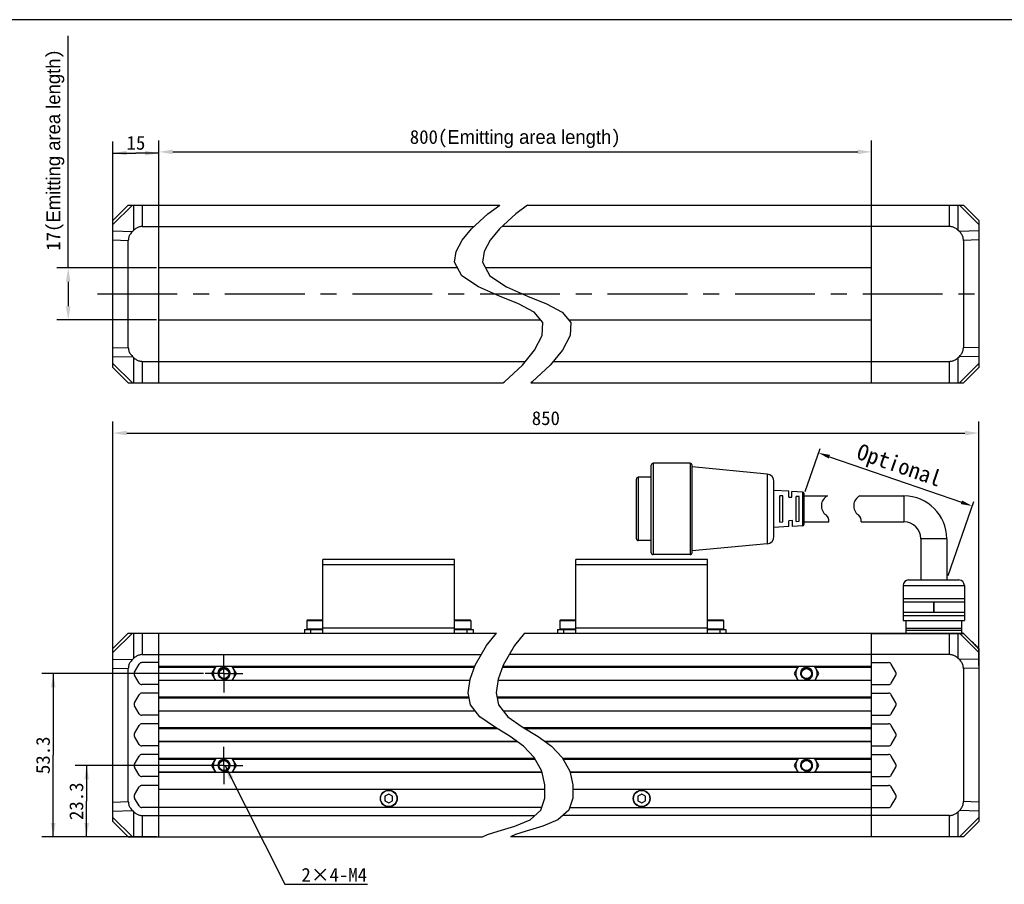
# Model space of a CAD drawing. Header units: millimetres. Extents: x 47 to 603, y 225 to 507.
# Tile 4 of 5: x 183 to 397, y 319 to 507. Entities that reach past the tile are written whole.
import ezdxf
from ezdxf.enums import TextEntityAlignment as Align

# ---------------------------------------------------------------- set-up
doc = ezdxf.new("R2010")
doc.units = ezdxf.units.MM
doc.header["$LTSCALE"] = 46.255
doc.header["$PDMODE"] = 3
doc.header["$PDSIZE"] = 8
doc.linetypes.add('CENTER', pattern=[0.6, 0.375, -0.075, 0.075, -0.075])
doc.layers.get('0').update_dxf_attribs({"linetype": 'CONTINUOUS'})
doc.layers.get('Defpoints').update_dxf_attribs({"linetype": 'CONTINUOUS'})
for name, color, linetype in [('00_COMPONENTS', 7, 'CONTINUOUS'), ('03_ALL_AXES', 7, 'CONTINUOUS'), ('3_ALL_AXES', 7, 'CONTINUOUS'), ('50_ALL_DETAILS', 7, 'CONTINUOUS'), ('51__DRAFT_DIMS', 7, 'CONTINUOUS')]:
    doc.layers.add(name, color=color, linetype=linetype)
doc.layers.add('标注', color=3, linetype='CONTINUOUS', lineweight=25)
doc.layers.add('粗实线', color=7, linetype='CONTINUOUS', lineweight=30)
doc.styles.get("Standard").update_dxf_attribs({"font": 'simfang.ttf'})
doc.dimstyles.new('CST Standard', dxfattribs={"dimtxt": 3.5, "dimasz": 2.5, "dimexe": 1, "dimexo": 1, "dimgap": 0.6, "dimtad": 1, "dimtoh": 1, "dimdsep": 46, "dimtxsty": 'STANDARD', "dimcen": -2.5, "dimdle": 5, "dimadec": 1, "dimazin": 2, "dimtfac": 1, "dimtofl": 0, "dimtmove": 0, "dimatfit": 0, "dimfxl": 1, "dimtolj": 1, "dimarcsym": 0})
doc.dimstyles.new('DIMSTYLE_1', dxfattribs={"dimtxt": 3, "dimasz": 3, "dimexe": 2.5, "dimexo": 0.5, "dimgap": 0.75, "dimtad": 1, "dimlfac": 1.5, "dimdsep": 46, "dimtxsty": 'STANDARD', "dimblk": '_FILLED', "dimblk1": '_FILLED', "dimblk2": '_FILLED', "dimcen": 0.09, "dimclrt": 3, "dimazin": 2, "dimtp": 0.5, "dimtm": 0.5, "dimtfac": 1, "dimtofl": 0, "dimtmove": 0, "dimatfit": 3, "dimldrblk": '_FILLED', "dimfxl": 1, "dimtolj": 1, "dimarcsym": 0})
doc.dimstyles.new('DIMSTYLE_2', dxfattribs={"dimtxt": 3, "dimasz": 3, "dimexe": 2.5, "dimexo": 0.5, "dimgap": 0.75, "dimtad": 1, "dimlfac": 1.5, "dimdsep": 46, "dimtxsty": 'STANDARD', "dimblk": '_FILLED', "dimblk1": '_FILLED', "dimblk2": '_FILLED', "dimcen": 0.09, "dimclrt": 3, "dimazin": 2, "dimtp": 0.3, "dimtm": 0.3, "dimtfac": 1, "dimtofl": 0, "dimtmove": 0, "dimatfit": 3, "dimldrblk": '_FILLED', "dimfxl": 1, "dimtolj": 1, "dimarcsym": 0})
doc.dimstyles.new('DIMSTYLE_4', dxfattribs={"dimtxt": 3, "dimasz": 3, "dimexe": 2.5, "dimexo": 0.5, "dimgap": 0.75, "dimtad": 1, "dimlfac": 1.5, "dimdsep": 46, "dimtxsty": 'STANDARD', "dimblk": '_FILLED', "dimblk1": '_FILLED', "dimblk2": '_FILLED', "dimcen": 0.09, "dimclrt": 3, "dimazin": 2, "dimtp": 0.2, "dimtm": 0.2, "dimtfac": 1, "dimtofl": 0, "dimtmove": 0, "dimatfit": 3, "dimldrblk": '_FILLED', "dimfxl": 1, "dimtolj": 1, "dimarcsym": 0})
doc.dimstyles.get("Standard").update_dxf_attribs({"dimtxt": 3, "dimasz": 3, "dimexe": 2.5, "dimexo": 0.5, "dimtad": 1, "dimdsep": 46, "dimtxsty": 'STANDARD', "dimblk": '_FILLED', "dimblk1": '_FILLED', "dimblk2": '_FILLED', "dimcen": 0.09, "dimclrt": 3, "dimazin": 2, "dimtol": 1, "dimtp": 0.01, "dimtm": 0.01, "dimtfac": 1, "dimtofl": 0, "dimtmove": 0, "dimatfit": 3, "dimldrblk": '_FILLED', "dimfxl": 1, "dimtolj": 1, "dimarcsym": 0})

# ---------------------------------------------------------------- blocks, each defined once
blk = doc.blocks.new('_FILLED')
at = {"color": 0, "linetype": 'ByBlock'}
blk.add_solid([(0, 0), (-1, 0.167), (-1, -0.167)], dxfattribs=at)
blk = doc.blocks.new('*D12')
at = {"layer": '51__DRAFT_DIMS', "color": 0, "lineweight": -2}
for p, q in [((203.34, 366.86), (203.34, 419.98)), ((391.7, 366.86), (391.7, 419.98)), ((206.34, 417.48), (388.7, 417.48))]:
    blk.add_line(p, q, dxfattribs=at)
at = {"layer": 'Defpoints', "color": 0}
for p in [(391.7, 417.48), (203.34, 366.36), (391.7, 366.36)]:
    blk.add_point(p, dxfattribs=at)
at = {"layer": '51__DRAFT_DIMS', "color": 0, "linetype": 'ByBlock', "lineweight": -2, "xscale": 3, "yscale": 3, "zscale": 3, "rotation": 180}
blk.add_blockref('_FILLED', (203.34, 417.48), dxfattribs=at)
at = {"layer": '51__DRAFT_DIMS', "color": 0, "linetype": 'ByBlock', "lineweight": -2, "xscale": 3, "yscale": 3, "zscale": 3}
blk.add_blockref('_FILLED', (391.7, 417.48), dxfattribs=at)
at = {"layer": '51__DRAFT_DIMS', "color": 3, "insert": (297.52, 422.23), "char_height": 3, "attachment_point": 2, "line_spacing_factor": 0.9}
blk.add_mtext('\\A1;850', dxfattribs=at)
blk = doc.blocks.new('*D6')
at = {"layer": '51__DRAFT_DIMS', "color": 0, "lineweight": -2}
for p, q in [((193.6, 453.42), (193.6, 503.93)), ((212.84, 453.42), (191.1, 453.42)), ((193.6, 450.42), (193.6, 445.09)), ((212.84, 442.09), (191.1, 442.09))]:
    blk.add_line(p, q, dxfattribs=at)
at = {"layer": 'Defpoints', "color": 0}
for p in [(213.34, 453.42), (193.6, 442.09), (213.34, 442.09)]:
    blk.add_point(p, dxfattribs=at)
at = {"layer": '51__DRAFT_DIMS', "color": 0, "linetype": 'ByBlock', "lineweight": -2, "xscale": 3, "yscale": 3, "zscale": 3}
for p, rotation in [((193.6, 453.42), 90), ((193.6, 442.09), 270)]:
    blk.add_blockref('_FILLED', p, dxfattribs=dict(at, rotation=rotation))
at = {"layer": '51__DRAFT_DIMS', "color": 3, "insert": (188.85, 457.17), "char_height": 3, "attachment_point": 1, "rotation": 90, "line_spacing_factor": 0.9}
blk.add_mtext('\\A1;\\A1;17({\\f方正兰亭黑_GBK|b0|i0|c134|p0;Emitting area length})', dxfattribs=at)
blk = doc.blocks.new('*D13')
at = {"layer": '51__DRAFT_DIMS', "color": 0, "lineweight": -2}
for p, q in [((213.34, 462.92), (213.34, 481.16)), ((368.37, 462.92), (368.37, 481.16)), ((216.34, 478.66), (365.37, 478.66))]:
    blk.add_line(p, q, dxfattribs=at)
at = {"layer": 'Defpoints', "color": 0}
for p in [(368.37, 478.66), (213.34, 462.42), (368.37, 462.42)]:
    blk.add_point(p, dxfattribs=at)
at = {"layer": '51__DRAFT_DIMS', "color": 0, "linetype": 'ByBlock', "lineweight": -2, "xscale": 3, "yscale": 3, "zscale": 3, "rotation": 180}
blk.add_blockref('_FILLED', (213.34, 478.66), dxfattribs=at)
at = {"layer": '51__DRAFT_DIMS', "color": 0, "linetype": 'ByBlock', "lineweight": -2, "xscale": 3, "yscale": 3, "zscale": 3}
blk.add_blockref('_FILLED', (368.37, 478.66), dxfattribs=at)
at = {"layer": '51__DRAFT_DIMS', "color": 3, "insert": (290.86, 483.41), "char_height": 3, "attachment_point": 2, "line_spacing_factor": 0.9}
blk.add_mtext('\\A1;800({\\A1;\\f方正兰亭黑_GBK|b0|i0|c134|p0;Emitting area length})', dxfattribs=at)
blk = doc.blocks.new('*D7')
at = {"layer": '51__DRAFT_DIMS', "color": 4, "transparency": 16777216}
for p, q in [((203.34, 460), (203.34, 480.89)), ((213.34, 462.92), (213.34, 480.89)), ((203.34, 478.39), (208.34, 478.39)), ((213.34, 478.39), (208.34, 478.39))]:
    blk.add_line(p, q, dxfattribs=at)
at = {"layer": '51__DRAFT_DIMS', "color": 4, "transparency": 16777216, "xscale": 3, "yscale": 3, "zscale": 3, "rotation": 180}
blk.add_blockref('_FILLED', (203.34, 478.39), dxfattribs=at)
at = {"layer": '51__DRAFT_DIMS', "color": 4, "transparency": 16777216, "xscale": 3, "yscale": 3, "zscale": 3}
blk.add_blockref('_FILLED', (213.34, 478.39), dxfattribs=at)
at = {"layer": '51__DRAFT_DIMS', "color": 3, "transparency": 16777216}
blk.add_text('15', height=3, dxfattribs=at).set_placement((208.34, 479.14), align=Align.CENTER)
blk = doc.blocks.new('*D8')
at = {"layer": '51__DRAFT_DIMS', "color": 4, "transparency": 16777216}
for p, q in [((223.61, 345.15), (195.11, 345.15)), ((197.61, 345.15), (197.61, 337.38)), ((197.61, 329.62), (197.61, 337.38)), ((212.84, 329.62), (195.11, 329.62))]:
    blk.add_line(p, q, dxfattribs=at)
at = {"layer": '51__DRAFT_DIMS', "color": 4, "transparency": 16777216, "xscale": 3, "yscale": 3, "zscale": 3}
for p, rotation in [((197.61, 345.15), 90), ((197.61, 329.62), 270)]:
    blk.add_blockref('_FILLED', p, dxfattribs=dict(at, rotation=rotation))
at = {"layer": '51__DRAFT_DIMS', "color": 3, "transparency": 16777216}
blk.add_text('23.3', height=3, rotation=90, dxfattribs=at).set_placement((196.86, 337.38), align=Align.CENTER)
blk = doc.blocks.new('*D9')
at = {"layer": '51__DRAFT_DIMS', "color": 4, "transparency": 16777216}
for p, q in [((223.02, 365.15), (187.85, 365.15)), ((190.35, 365.15), (190.35, 347.38)), ((190.35, 329.62), (190.35, 347.38)), ((212.84, 329.62), (187.85, 329.62))]:
    blk.add_line(p, q, dxfattribs=at)
at = {"layer": '51__DRAFT_DIMS', "color": 4, "transparency": 16777216, "xscale": 3, "yscale": 3, "zscale": 3}
for p, rotation in [((190.35, 365.15), 90), ((190.35, 329.62), 270)]:
    blk.add_blockref('_FILLED', p, dxfattribs=dict(at, rotation=rotation))
at = {"layer": '51__DRAFT_DIMS', "color": 3, "transparency": 16777216}
blk.add_text('53.3', height=3, rotation=90, dxfattribs=at).set_placement((189.6, 347.38), align=Align.CENTER)
blk = doc.blocks.new('*D11')
at = {"layer": 'Defpoints', "color": 0}
for p in [(353.61, 403.81), (390.29, 401.62), (384.74, 385.53)]:
    blk.add_point(p, dxfattribs=at)
at = {"layer": '标注', "color": 0, "linetype": 'Continuous', "lineweight": -2, "ltscale": 3}
for p, q in [((353.94, 404.75), (357.17, 414.1)), ((359.2, 412.34), (387.93, 402.43)), ((385.06, 386.47), (390.62, 402.56))]:
    blk.add_line(p, q, dxfattribs=at)
at = {"layer": '标注', "color": 0}
for points in [[(359.34, 412.74), (359.07, 411.95), (356.84, 413.16)], [(387.79, 402.04), (388.06, 402.83), (390.29, 401.62)]]:
    blk.add_solid(points, dxfattribs=at)
at = {"layer": '标注', "color": 7, "insert": (374.27, 410.06), "char_height": 3.5, "attachment_point": 5, "rotation": 340.9636}
blk.add_mtext('\\A1;Optional', dxfattribs=at)

msp = doc.modelspace()

# ---------------------------------------------------------------- linework, layer by layer
at = {"color": 7}
msp.add_line((602.8311, 507.420392), (46.817476, 507.420392), dxfattribs=at)
at = {"color": 4}
for p, q in [((284.889137, 465.18829), (287.475827, 467.086866)), ((293.557249, 467.086866), (290.970558, 465.18829)), ((281.375583, 461.926314), (284.889137, 465.18829)), ((290.970558, 465.18829), (287.457004, 461.926314)), ((279.33955, 459.442911), (281.375583, 461.926314)), ((287.457004, 461.926314), (285.420971, 459.442911)), ((277.990286, 456.963868), (279.33955, 459.442911)), ((285.420971, 459.442911), (284.071707, 456.963868)), ((277.629252, 454.641781), (277.990286, 456.963868)), ((284.071707, 456.963868), (283.710673, 454.641781)), ((279.265087, 451.682289), (277.629252, 454.641781)), ((283.710673, 454.641781), (285.346509, 451.682289)), ((282.841689, 449.26859), (279.265087, 451.682289)), ((285.346509, 451.682289), (288.92311, 449.26859)), ((287.411338, 447.253184), (282.841689, 449.26859)), ((288.92311, 449.26859), (293.49276, 447.253184)), ((291.585679, 445.612616), (287.411338, 447.253184)), ((295.00597, 443.822665), (291.585679, 445.612616)), ((293.49276, 447.253184), (297.6671, 445.612616)), ((297.6671, 445.612616), (301.087392, 443.822665)), ((296.881231, 441.529623), (295.00597, 443.822665)), ((301.087392, 443.822665), (302.962652, 441.529623)), ((296.735955, 438.739765), (296.881231, 441.529623)), ((302.962652, 441.529623), (302.817376, 438.739765)), ((295.076277, 435.541761), (296.735955, 438.739765)), ((302.817376, 438.739765), (301.157699, 435.541761)), ((292.406447, 432.26786), (295.076277, 435.541761)), ((301.157699, 435.541761), (298.487868, 432.26786)), ((288.49258, 428.636262), (292.406447, 432.26786)), ((298.487868, 432.26786), (294.574001, 428.636262)), ((288.185271, 428.420199), (288.49258, 428.636262)), ((294.574001, 428.636262), (294.266692, 428.420199)), ((284.59858, 371.252595), (286.811964, 373.948508)), ((292.893385, 373.948508), (290.680001, 371.252595)), ((282.157591, 367.002163), (284.59858, 371.252595)), ((290.680001, 371.252595), (288.239012, 367.002163)), ((281.03734, 363.928977), (282.157591, 367.002163)), ((288.239012, 367.002163), (287.118761, 363.928977)), ((280.62096, 360.981631), (281.03734, 363.928977)), ((287.118761, 363.928977), (286.702381, 360.981631)), ((281.116943, 358.364789), (280.62096, 360.981631)), ((286.702381, 360.981631), (287.198365, 358.364789)), ((283.189917, 355.710162), (281.116943, 358.364789)), ((287.198365, 358.364789), (289.271338, 355.710162)), ((286.318357, 353.544702), (283.189917, 355.710162)), ((289.271338, 355.710162), (292.399778, 353.544702)), ((289.754318, 351.496515), (286.318357, 353.544702)), ((292.399778, 353.544702), (295.835739, 351.496515)), ((292.637861, 349.398552), (289.754318, 351.496515)), ((295.835739, 351.496515), (298.719282, 349.398552)), ((294.980984, 346.920055), (292.637861, 349.398552)), ((298.719282, 349.398552), (301.062405, 346.920055)), ((296.622591, 343.899789), (294.980984, 346.920055)), ((301.062405, 346.920055), (302.704013, 343.899789)), ((297.32537, 340.980827), (296.622591, 343.899789)), ((302.704013, 343.899789), (303.406791, 340.980827)), ((297.302851, 338.024642), (297.32537, 340.980827)), ((303.406791, 340.980827), (303.384272, 338.024642)), ((296.414462, 335.470544), (297.302851, 338.024642)), ((303.384272, 338.024642), (302.495883, 335.470544)), ((294.077519, 333.318639), (296.414462, 335.470544)), ((302.495883, 335.470544), (300.158941, 333.318639)), ((290.800062, 331.951778), (294.077519, 333.318639)), ((300.158941, 333.318639), (296.881483, 331.951778)), ((283.723463, 329.615175), (284.843174, 330.136574)), ((284.843174, 330.136574), (287.152699, 330.891695)), ((287.152699, 330.891695), (290.800062, 331.951778)), ((290.924595, 330.136574), (289.804884, 329.615175)), ((293.23412, 330.891695), (290.924595, 330.136574)), ((296.881483, 331.951778), (293.23412, 330.891695))]:
    msp.add_line(p, q, dxfattribs=at)
msp.add_line((388.580341, 384.311762), (388.580341, 376.688651))
at = {"layer": '00_COMPONENTS', "color": 7}
for p, q in [((203.34322, 463.753533), (206.676554, 467.086866)), ((206.676554, 467.086866), (287.475827, 467.086866)), ((213.34322, 428.420199), (213.34322, 467.086866)), ((293.557249, 467.086866), (388.367738, 467.086866)), ((368.367738, 428.420199), (368.367738, 467.086866)), ((391.701072, 463.753533), (388.367738, 467.086866)), ((203.34322, 431.753533), (203.34322, 463.753533)), ((391.701072, 463.753533), (391.701072, 431.753533)), ((207.823424, 461.590725), (207.559884, 461.334493)), ((209.711853, 462.420199), (281.907559, 462.420199)), ((385.332439, 462.420199), (287.98898, 462.420199)), ((387.484408, 461.334493), (387.220868, 461.590725)), ((206.676554, 436.103358), (206.676554, 459.403707)), ((388.367738, 459.403707), (388.367738, 436.103358)), ((278.304471, 453.420199), (213.34322, 453.420199)), ((368.367738, 453.420199), (284.385893, 453.420199)), ((213.34322, 442.086866), (296.425515, 442.086866)), ((302.506936, 442.086866), (368.367738, 442.086866)), ((207.559884, 434.172572), (207.823424, 433.91634)), ((209.711853, 433.086866), (293.074337, 433.086866)), ((299.155759, 433.086866), (385.332439, 433.086866)), ((387.220868, 433.91634), (387.484408, 434.172572)), ((203.34322, 431.753533), (206.676554, 428.420199)), ((391.701072, 431.753533), (388.367738, 428.420199)), ((206.676554, 428.420199), (288.185271, 428.420199)), ((294.266692, 428.420199), (388.367738, 428.420199)), ((249.009887, 373.948508), (249.009887, 389.948508)), ((277.676554, 389.948508), (249.009887, 389.948508)), ((251.743238, 390.016108), (251.676554, 389.949422)), ((251.743223, 390.016108), (253.609885, 390.016108)), ((253.609869, 390.016108), (253.676554, 389.949422)), ((273.076571, 390.016108), (273.009887, 389.949422)), ((273.076556, 390.016108), (274.943218, 390.016108)), ((274.943203, 390.016108), (275.009887, 389.949422)), ((277.676554, 373.948508), (277.676554, 389.948508)), ((304.034405, 373.948508), (304.034405, 389.948508)), ((332.701072, 389.948508), (304.034405, 389.948508)), ((306.767756, 390.016108), (306.701072, 389.949422)), ((306.76774, 390.016108), (308.634403, 390.016108)), ((308.634387, 390.016108), (308.701072, 389.949422)), ((328.101089, 390.016108), (328.034405, 389.949422)), ((328.101074, 390.016108), (329.967736, 390.016108)), ((329.967721, 390.016108), (330.034405, 389.949422)), ((332.701072, 373.948508), (332.701072, 389.948508)), ((245.509887, 376.681841), (245.509887, 374.815175)), ((249.009887, 376.748508), (245.576554, 376.748508)), ((281.109887, 376.748508), (277.676554, 376.748508)), ((281.176554, 376.681841), (281.176554, 374.815175)), ((300.534405, 376.681841), (300.534405, 374.815175)), ((304.034405, 376.748508), (300.601072, 376.748508)), ((336.134405, 376.748508), (332.701072, 376.748508)), ((336.201072, 376.681841), (336.201072, 374.815175)), ((203.34322, 370.615175), (206.676554, 373.948508)), ((206.676554, 373.948508), (286.811964, 373.948508)), ((213.34322, 329.615175), (213.34322, 373.948508)), ((245.009887, 374.748508), (245.009887, 373.948508)), ((245.009887, 374.748508), (249.009887, 374.748508)), ((277.676554, 374.748508), (281.676554, 374.748508)), ((281.676554, 374.748508), (281.676554, 373.948508)), ((292.893385, 373.948508), (388.233613, 373.948508)), ((300.034405, 374.748508), (300.034405, 373.948508)), ((300.034405, 374.748508), (304.034405, 374.748508)), ((332.701072, 374.748508), (336.701072, 374.748508)), ((336.701072, 374.748508), (336.701072, 373.948508)), ((368.367738, 329.615175), (368.367738, 373.948508)), ((387.973568, 374.505096), (375.838103, 374.505096)), ((380.108703, 373.948508), (380.79771, 373.96065)), ((380.79771, 373.96065), (381.413414, 373.971253)), ((203.34322, 332.948508), (203.34322, 370.615175)), ((391.6614, 370.615175), (391.701072, 370.615175)), ((391.701072, 370.615175), (391.701072, 332.948508)), ((209.711853, 369.281841), (283.466792, 369.281841)), ((385.332439, 369.281841), (289.548213, 369.281841)), ((207.823424, 368.452367), (207.559884, 368.196135)), ((208.04587, 365.481841), (209.046611, 367.215175)), ((213.34322, 367.548508), (209.623961, 367.548508)), ((282.040826, 366.681841), (213.34322, 366.681841)), ((225.674298, 366.681841), (224.789028, 365.148508)), ((230.17763, 365.148508), (229.29236, 366.681841)), ((368.367738, 366.681841), (288.122247, 366.681841)), ((352.418599, 366.681841), (351.533328, 365.148508)), ((356.921931, 365.148508), (356.03666, 366.681841)), ((368.367738, 367.548508), (372.086998, 367.548508)), ((373.665089, 365.481841), (372.664348, 367.215175)), ((387.484408, 368.196135), (387.220868, 368.452367)), ((206.676554, 337.298333), (206.676554, 366.265349)), ((209.046611, 363.081841), (208.04587, 364.815175)), ((224.789028, 365.148508), (225.674298, 363.615175)), ((229.29236, 363.615175), (230.17763, 365.148508)), ((351.533328, 365.148508), (352.418599, 363.615175)), ((356.03666, 363.615175), (356.921931, 365.148508)), ((372.664348, 363.081841), (373.665089, 364.815175)), ((388.367738, 366.265349), (388.367738, 337.298333)), ((213.34322, 362.748508), (209.623961, 362.748508)), ((280.993008, 363.615175), (213.34322, 363.615175)), ((368.367738, 363.615175), (287.074429, 363.615175)), ((368.367738, 362.748508), (372.086998, 362.748508)), ((208.04587, 358.815175), (209.046611, 360.548508)), ((213.34322, 360.881841), (209.623961, 360.881841)), ((280.804137, 360.015175), (213.34322, 360.015175)), ((368.367738, 360.015175), (286.885558, 360.015175)), ((368.367738, 360.881841), (372.086998, 360.881841)), ((373.665089, 358.815175), (372.664348, 360.548508)), ((209.046611, 356.415175), (208.04587, 358.148508)), ((372.664348, 356.415175), (373.665089, 358.148508)), ((213.34322, 356.081841), (209.623961, 356.081841)), ((282.222904, 356.948508), (213.34322, 356.948508)), ((368.367738, 356.948508), (288.304325, 356.948508)), ((368.367738, 356.081841), (372.086998, 356.081841)), ((208.04587, 352.148508), (209.046611, 353.881841)), ((213.34322, 354.215175), (209.623961, 354.215175)), ((368.367738, 354.215175), (372.086998, 354.215175)), ((373.665089, 352.148508), (372.664348, 353.881841)), ((209.046611, 349.748508), (208.04587, 351.481841)), ((286.647484, 353.348508), (213.34322, 353.348508)), ((368.367738, 353.348508), (292.728906, 353.348508)), ((372.664348, 349.748508), (373.665089, 351.481841)), ((213.34322, 349.415175), (209.623961, 349.415175)), ((291.423825, 350.281841), (213.34322, 350.281841)), ((368.367738, 350.281841), (297.505246, 350.281841)), ((368.367738, 349.415175), (372.086998, 349.415175)), ((208.04587, 345.481841), (209.046611, 347.215175)), ((213.34322, 347.548508), (209.623961, 347.548508)), ((368.367738, 347.548508), (372.086998, 347.548508)), ((373.665089, 345.481841), (372.664348, 347.215175)), ((295.11046, 346.681841), (213.34322, 346.681841)), ((225.674298, 346.681841), (224.789028, 345.148508)), ((224.789028, 345.148508), (225.674298, 343.615175)), ((230.17763, 345.148508), (229.29236, 346.681841)), ((229.29236, 343.615175), (230.17763, 345.148508)), ((368.367738, 346.681841), (301.191882, 346.681841)), ((352.418599, 346.681841), (351.533328, 345.148508)), ((351.533328, 345.148508), (352.418599, 343.615175)), ((356.921931, 345.148508), (356.03666, 346.681841)), ((356.03666, 343.615175), (356.921931, 345.148508)), ((209.046611, 343.081841), (208.04587, 344.815175)), ((213.34322, 342.748508), (209.623961, 342.748508)), ((296.691116, 343.615175), (213.34322, 343.615175)), ((368.367738, 343.615175), (302.772537, 343.615175)), ((368.367738, 342.748508), (372.086998, 342.748508)), ((372.664348, 343.081841), (373.665089, 344.815175)), ((213.34322, 340.815175), (209.623961, 340.815175)), ((368.367738, 340.815175), (372.086998, 340.815175)), ((208.04587, 338.748508), (209.046611, 340.481841)), ((297.317506, 339.948508), (213.34322, 339.948508)), ((263.34322, 338.946884), (262.509887, 338.465758)), ((262.509887, 338.465758), (262.509887, 337.503508)), ((264.176554, 338.465758), (263.34322, 338.946884)), ((264.176554, 337.503508), (264.176554, 338.465758)), ((368.367738, 339.948508), (303.398927, 339.948508)), ((318.367738, 338.946884), (317.534405, 338.465758)), ((317.534405, 338.465758), (317.534405, 337.503508)), ((319.201072, 338.465758), (318.367738, 338.946884)), ((319.201072, 337.503508), (319.201072, 338.465758)), ((373.665089, 338.748508), (372.664348, 340.481841)), ((209.046611, 336.348508), (208.04587, 338.081841)), ((262.509887, 337.503508), (263.34322, 337.022383)), ((263.34322, 337.022383), (264.176554, 337.503508)), ((317.534405, 337.503508), (318.367738, 337.022383)), ((318.367738, 337.022383), (319.201072, 337.503508)), ((372.664348, 336.348508), (373.665089, 338.081841)), ((207.559884, 335.367548), (207.823424, 335.111316)), ((296.6039, 336.015175), (209.623961, 336.015175)), ((209.711853, 334.281841), (295.123545, 334.281841)), ((385.332439, 334.281841), (301.204967, 334.281841)), ((302.685322, 336.015175), (372.086998, 336.015175)), ((387.220868, 335.111316), (387.484408, 335.367548)), ((203.34322, 332.948508), (206.676554, 329.615175)), ((391.701072, 332.948508), (388.367738, 329.615175)), ((206.676554, 329.615175), (283.723463, 329.615175)), ((388.367738, 329.615175), (289.804884, 329.615175))]:
    msp.add_line(p, q, dxfattribs=at)
at = {"layer": '00_COMPONENTS', "color": 4}
for p, q in [((203.34322, 462.870202), (207.559884, 467.086866)), ((207.823424, 467.086866), (207.823424, 461.590725)), ((209.711853, 467.086866), (209.711853, 462.420199)), ((385.332439, 462.420199), (385.332439, 467.086866)), ((387.220868, 461.590725), (387.220868, 467.086866)), ((391.701072, 462.870202), (387.484408, 467.086866)), ((203.34322, 461.451413), (207.559884, 461.334493)), ((391.701072, 461.451413), (387.484408, 461.334493)), ((203.34322, 459.496135), (206.676554, 459.403707)), ((391.701072, 459.496135), (388.367738, 459.403707)), ((203.34322, 436.010931), (206.676554, 436.103358)), ((391.701072, 436.010931), (388.367738, 436.103358)), ((203.34322, 434.055652), (207.559884, 434.172572)), ((207.823424, 433.91634), (207.823424, 428.420199)), ((209.711853, 433.086866), (209.711853, 428.420199)), ((385.332439, 428.420199), (385.332439, 433.086866)), ((387.220868, 428.420199), (387.220868, 433.91634)), ((391.701072, 434.055652), (387.484408, 434.172572)), ((203.34322, 432.636863), (207.559884, 428.420199)), ((391.701072, 432.636863), (387.484408, 428.420199)), ((251.84322, 390.016108), (251.84322, 389.948508)), ((253.509887, 390.016108), (253.509887, 389.948508)), ((273.176554, 390.016108), (273.176554, 389.948508)), ((274.84322, 390.016108), (274.84322, 389.948508)), ((306.867738, 390.016108), (306.867738, 389.948508)), ((308.534405, 390.016108), (308.534405, 389.948508)), ((328.201072, 390.016108), (328.201072, 389.948508)), ((329.867738, 390.016108), (329.867738, 389.948508)), ((277.676554, 388.815175), (249.009887, 388.815175)), ((332.701072, 388.815175), (304.034405, 388.815175)), ((245.509887, 376.681841), (249.009887, 376.681841)), ((249.009887, 375.081841), (277.676554, 375.081841)), ((277.676554, 376.681841), (281.176554, 376.681841)), ((300.534405, 376.681841), (304.034405, 376.681841)), ((304.034405, 375.081841), (332.701072, 375.081841)), ((332.701072, 376.681841), (336.201072, 376.681841)), ((203.34322, 369.731844), (207.559884, 373.948508)), ((207.823424, 373.948508), (207.823424, 368.452367)), ((209.711853, 373.948508), (209.711853, 369.281841)), ((249.009887, 374.815175), (245.509887, 374.815175)), ((246.34322, 374.748508), (246.34322, 373.948508)), ((281.176554, 374.815175), (277.676554, 374.815175)), ((280.34322, 374.748508), (280.34322, 373.948508)), ((304.034405, 374.815175), (300.534405, 374.815175)), ((301.367738, 374.748508), (301.367738, 373.948508)), ((336.201072, 374.815175), (332.701072, 374.815175)), ((335.367738, 374.748508), (335.367738, 373.948508)), ((368.367738, 373.889929), (385.332439, 373.889929)), ((385.332439, 369.281841), (385.332439, 373.948508)), ((385.332439, 373.889929), (385.461853, 373.889755)), ((385.984071, 373.887373), (386.359115, 373.883249)), ((386.359115, 373.883249), (386.691594, 373.877809)), ((387.220868, 373.865045), (387.573622, 373.865045)), ((387.220868, 368.452367), (387.220868, 373.865045)), ((387.573622, 373.865045), (388.276553, 373.885805)), ((388.231105, 373.948508), (388.248312, 373.947726)), ((388.276553, 373.885805), (388.297201, 373.886335)), ((388.297201, 373.886335), (388.353635, 373.888102)), ((388.353635, 373.888102), (388.370303, 373.888399)), ((388.370303, 373.888399), (388.374683, 373.89028)), ((203.34322, 368.313055), (207.559884, 368.196135)), ((203.34322, 366.357777), (206.676554, 366.265349)), ((213.34322, 366.548508), (225.597318, 366.548508)), ((229.36934, 366.548508), (281.992222, 366.548508)), ((288.073644, 366.548508), (352.341619, 366.548508)), ((356.11364, 366.548508), (368.367738, 366.548508)), ((391.701072, 368.313055), (387.484408, 368.196135)), ((391.701072, 366.357777), (388.367738, 366.265349)), ((213.34322, 363.748508), (225.597318, 363.748508)), ((229.36934, 363.748508), (281.011844, 363.748508)), ((287.093266, 363.748508), (352.341619, 363.748508)), ((356.11364, 363.748508), (368.367738, 363.748508)), ((213.34322, 359.881841), (280.829408, 359.881841)), ((286.91083, 359.881841), (368.367738, 359.881841)), ((213.34322, 357.081841), (282.118785, 357.081841)), ((288.200207, 357.081841), (368.367738, 357.081841)), ((213.34322, 353.215175), (286.871159, 353.215175)), ((292.952581, 353.215175), (368.367738, 353.215175)), ((213.34322, 350.415175), (291.240565, 350.415175)), ((297.321986, 350.415175), (368.367738, 350.415175)), ((213.34322, 346.548508), (225.597318, 346.548508)), ((229.36934, 346.548508), (295.182931, 346.548508)), ((301.264352, 346.548508), (352.341619, 346.548508)), ((356.11364, 346.548508), (368.367738, 346.548508)), ((213.34322, 343.748508), (225.597318, 343.748508)), ((229.36934, 343.748508), (296.659014, 343.748508)), ((302.740435, 343.748508), (352.341619, 343.748508)), ((356.11364, 343.748508), (368.367738, 343.748508)), ((203.34322, 337.205906), (206.676554, 337.298333)), ((391.701072, 337.205906), (388.367738, 337.298333)), ((203.34322, 335.250627), (207.559884, 335.367548)), ((207.823424, 335.111316), (207.823424, 329.615175)), ((209.711853, 334.281841), (209.711853, 329.615175)), ((385.332439, 329.615175), (385.332439, 334.281841)), ((387.220868, 329.615175), (387.220868, 335.111316)), ((391.701072, 335.250627), (387.484408, 335.367548)), ((203.34322, 333.831838), (207.559884, 329.615175)), ((391.701072, 333.831838), (387.484408, 329.615175))]:
    msp.add_line(p, q, dxfattribs=at)
at = {"layer": '00_COMPONENTS', "color": 7}
for points in [[(207.559884, 461.334493), (207.410951, 461.178655), (207.276535, 461.021458), (207.156636, 460.862902), (207.051793, 460.702645), (206.961467, 460.541029), (206.884045, 460.379075), (206.819383, 460.217074), (206.767624, 460.054735), (206.72758, 459.892213), (206.698856, 459.729561), (206.681847, 459.566725), (206.676554, 459.403707)], [(209.711853, 462.420199), (209.554228, 462.415285), (209.39647, 462.399366), (209.23858, 462.372443), (209.080514, 462.334894), (208.922316, 462.28634), (208.764117, 462.225647), (208.605658, 462.152938), (208.447198, 462.068089), (208.289654, 461.969594), (208.133329, 461.856951), (207.977919, 461.730661), (207.823424, 461.590725)], [(387.220868, 461.590725), (387.066491, 461.730578), (386.911163, 461.856813), (386.754884, 461.96943), (386.597336, 462.067939), (386.438838, 462.152831), (386.280339, 462.225578), (386.122113, 462.286293), (385.963888, 462.334864), (385.805794, 462.372426), (385.647877, 462.399359), (385.490092, 462.415283), (385.332439, 462.420199)], [(388.367738, 459.403707), (388.362436, 459.566796), (388.345415, 459.729689), (388.316675, 459.892388), (388.276612, 460.054941), (388.224829, 460.2173), (388.160142, 460.379317), (388.082683, 460.541293), (387.992319, 460.702928), (387.887467, 460.863171), (387.767602, 461.021671), (387.633248, 461.178778), (387.484408, 461.334493)], [(206.676554, 436.103358), (206.681854, 435.940299), (206.698869, 435.777434), (206.727598, 435.614764), (206.767648, 435.45224), (206.819411, 435.28991), (206.884074, 435.127922), (206.961492, 434.965986), (207.051809, 434.804391), (207.156645, 434.644151), (207.276539, 434.485604), (207.410952, 434.328411), (207.559884, 434.172572)], [(387.484408, 434.172572), (387.633249, 434.328286), (387.767605, 434.485397), (387.887475, 434.643906), (387.992334, 434.804165), (388.082707, 434.965821), (388.160171, 435.127815), (388.224857, 435.289846), (388.276635, 435.452214), (388.316694, 435.614765), (388.345428, 435.777447), (388.362443, 435.940311), (388.367738, 436.103358)], [(207.823424, 433.91634), (207.977919, 433.776404), (208.133329, 433.650115), (208.289654, 433.537471), (208.447198, 433.438976), (208.605658, 433.354127), (208.764117, 433.281418), (208.922316, 433.220725), (209.080514, 433.172172), (209.23858, 433.134623), (209.39647, 433.1077), (209.554228, 433.091781), (209.711853, 433.086866)], [(385.332439, 433.086866), (385.490092, 433.091782), (385.647877, 433.107707), (385.805794, 433.134639), (385.963888, 433.172202), (386.122113, 433.220772), (386.280339, 433.281487), (386.438838, 433.354235), (386.597336, 433.439126), (386.754884, 433.537635), (386.911163, 433.650253), (387.066491, 433.776488), (387.220868, 433.91634)], [(389.351687, 372.918053), (388.967369, 373.300505), (388.587037, 373.678974), (388.374683, 373.89028)], [(391.665448, 370.615175), (391.333057, 370.946038), (390.928812, 371.348409), (390.528553, 371.746796), (390.132279, 372.141198), (389.351687, 372.918053)], [(209.711853, 369.281841), (209.554228, 369.276927), (209.39647, 369.261008), (209.23858, 369.234085), (209.080514, 369.196536), (208.922316, 369.147982), (208.764117, 369.087289), (208.605658, 369.01458), (208.447198, 368.929731), (208.289654, 368.831236), (208.133329, 368.718593), (207.977919, 368.592303), (207.823424, 368.452367)], [(387.220868, 368.452367), (387.066491, 368.59222), (386.911163, 368.718455), (386.754884, 368.831072), (386.597336, 368.929581), (386.438838, 369.014473), (386.280339, 369.08722), (386.122113, 369.147935), (385.963888, 369.196506), (385.805794, 369.234068), (385.647877, 369.261001), (385.490092, 369.276925), (385.332439, 369.281841)], [(207.559884, 368.196135), (207.410951, 368.040297), (207.276535, 367.8831), (207.156636, 367.724544), (207.051793, 367.564287), (206.961467, 367.402671), (206.884045, 367.240717), (206.819383, 367.078716), (206.767624, 366.916377), (206.72758, 366.753855), (206.698856, 366.591203), (206.681847, 366.428367), (206.676554, 366.265349)], [(388.367738, 366.265349), (388.362436, 366.428438), (388.345415, 366.591331), (388.316675, 366.75403), (388.276612, 366.916583), (388.224829, 367.078942), (388.160142, 367.240959), (388.082683, 367.402935), (387.992319, 367.56457), (387.887467, 367.724813), (387.767602, 367.883313), (387.633248, 368.04042), (387.484408, 368.196135)], [(206.676554, 337.298333), (206.681854, 337.135274), (206.698869, 336.97241), (206.727598, 336.80974), (206.767648, 336.647215), (206.819411, 336.484885), (206.884074, 336.322897), (206.961492, 336.160961), (207.051809, 335.999366), (207.156645, 335.839127), (207.276539, 335.680579), (207.410952, 335.523386), (207.559884, 335.367548)], [(387.484408, 335.367548), (387.633249, 335.523262), (387.767605, 335.680373), (387.887475, 335.838881), (387.992334, 335.99914), (388.082707, 336.160796), (388.160171, 336.32279), (388.224857, 336.484821), (388.276635, 336.647189), (388.316694, 336.80974), (388.345428, 336.972422), (388.362443, 337.135286), (388.367738, 337.298333)], [(207.823424, 335.111316), (207.977919, 334.97138), (208.133329, 334.84509), (208.289654, 334.732447), (208.447198, 334.633952), (208.605658, 334.549103), (208.764117, 334.476394), (208.922316, 334.415701), (209.080514, 334.367147), (209.23858, 334.329598), (209.39647, 334.302675), (209.554228, 334.286756), (209.711853, 334.281841)], [(385.332439, 334.281841), (385.490092, 334.286758), (385.647877, 334.302682), (385.805794, 334.329615), (385.963888, 334.367177), (386.122113, 334.415748), (386.280339, 334.476463), (386.438838, 334.54921), (386.597336, 334.634101), (386.754884, 334.732611), (386.911163, 334.845228), (387.066491, 334.971463), (387.220868, 335.111316)]]:
    msp.add_lwpolyline(points, dxfattribs=at)
at = {"layer": '00_COMPONENTS', "color": 4}
for points in [[(385.461853, 373.889755), (385.591761, 373.889448), (385.72196, 373.888961), (385.853087, 373.888321), (385.984071, 373.887373)], [(386.691594, 373.877809), (386.880605, 373.873628), (386.96464, 373.871937), (387.040562, 373.86995), (387.108167, 373.867731), (387.168186, 373.865992), (387.220868, 373.865045)], [(387.107563, 373.948508), (387.122233, 373.947398), (387.13674, 373.944079), (387.150923, 373.938589), (387.164625, 373.930989), (387.177694, 373.921363), (387.189983, 373.909817), (387.201358, 373.896481), (387.211691, 373.881501), (387.220868, 373.865045)], [(387.460316, 373.948508), (387.474986, 373.947398), (387.489493, 373.944079), (387.503676, 373.93859), (387.517378, 373.930989), (387.530447, 373.921363), (387.542736, 373.909818), (387.554111, 373.896481), (387.564445, 373.881501), (387.573622, 373.865045)], [(391.701072, 369.732271), (390.277107, 371.157364), (389.58318, 371.852097), (388.90129, 372.534955), (388.231438, 373.205938), (387.573622, 373.865045)], [(388.248312, 373.947726), (388.265385, 373.945386), (388.28219, 373.941506), (388.298595, 373.936117), (388.314472, 373.929261), (388.329698, 373.920991), (388.344152, 373.911372), (388.357723, 373.90048), (388.370303, 373.888399)], [(389.533411, 372.731814), (389.154353, 373.108772), (388.76665, 373.4943), (388.370303, 373.888399)], [(391.6614, 370.615175), (391.318582, 370.956214), (390.971026, 371.301947), (390.618731, 371.652374), (390.262998, 372.006201), (389.533411, 372.731814)]]:
    msp.add_lwpolyline(points, dxfattribs=at)
at = {"layer": '00_COMPONENTS', "color": 7}
for centre, radius in [((227.483329, 365.148508), 1.214), ((354.227629, 365.148508), 1.214), ((227.483329, 365.148508), 1.080667), ((354.227629, 365.148508), 1.080667), ((227.483329, 345.148508), 1.214), ((227.483329, 345.148508), 1.080667), ((354.227629, 345.148508), 1.214), ((354.227629, 345.148508), 1.080667), ((263.34322, 337.981841), 1.833333), ((318.367738, 337.981841), 1.833333)]:
    msp.add_circle(centre, radius, dxfattribs=at)
at = {"layer": '00_COMPONENTS', "color": 4}
for centre in [(263.34322, 337.981841), (318.367738, 337.981841)]:
    msp.add_circle(centre, 1.766667, dxfattribs=at)
at = {"layer": '00_COMPONENTS', "color": 7}
for centre, radius, start, end in [((245.576554, 376.681841), 0.066667, 90, 180), ((281.109887, 376.681841), 0.066667, 0, 90), ((300.601072, 376.681841), 0.066667, 90, 180), ((336.134405, 376.681841), 0.066667, 0, 90), ((245.576554, 374.815175), 0.066667, 180, 270), ((281.109887, 374.815175), 0.066667, 270, 360), ((300.601072, 374.815175), 0.066667, 180, 270), ((336.134405, 374.815175), 0.066667, 270, 360), ((388.233613, 373.748508), 0.2, 45.14210747, 89.99999995), ((209.623961, 366.881841), 0.666667, 90, 150), ((227.483329, 365.148508), 2.333333, 138.90565966, 221.09434034), ((227.483329, 365.148508), 2.333333, 318.90565966, 41.09434034), ((354.227629, 365.148508), 2.333333, 138.90565966, 221.09434034), ((354.227629, 365.148508), 2.333333, 318.90565966, 41.09434034), ((372.086998, 366.881841), 0.666667, 30, 90), ((208.62322, 365.148508), 0.666667, 150, 210), ((373.087738, 365.148508), 0.666667, 330, 30), ((209.623961, 363.415175), 0.666667, 210, 270), ((372.086998, 363.415175), 0.666667, 270, 330), ((209.623961, 360.215175), 0.666667, 90, 150), ((372.086998, 360.215175), 0.666667, 30, 90), ((208.62322, 358.481841), 0.666667, 150, 210), ((373.087738, 358.481841), 0.666667, 330, 30), ((209.623961, 356.748508), 0.666667, 210, 270), ((372.086998, 356.748508), 0.666667, 270, 330), ((209.623961, 353.548508), 0.666667, 90, 150), ((372.086998, 353.548508), 0.666667, 30, 90), ((208.62322, 351.815175), 0.666667, 150, 210), ((373.087738, 351.815175), 0.666667, 330, 30), ((209.623961, 350.081841), 0.666667, 210, 270), ((372.086998, 350.081841), 0.666667, 270, 330), ((209.623961, 346.881841), 0.666667, 90, 150), ((372.086998, 346.881841), 0.666667, 30, 90), ((208.62322, 345.148508), 0.666667, 150, 210), ((227.483329, 345.148508), 2.333333, 138.90565966, 221.09434034), ((227.483329, 345.148508), 2.333333, 318.90565966, 41.09434034), ((354.227629, 345.148508), 2.333333, 138.90565966, 221.09434034), ((354.227629, 345.148508), 2.333333, 318.90565966, 41.09434034), ((373.087738, 345.148508), 0.666667, 330, 30), ((209.623961, 343.415175), 0.666667, 210, 270), ((372.086998, 343.415175), 0.666667, 270, 330), ((209.623961, 340.148508), 0.666667, 90, 150), ((372.086998, 340.148508), 0.666667, 30, 90), ((208.62322, 338.415175), 0.666667, 150, 210), ((263.34322, 337.981841), 0.933333, 147.57064843, 153.23449942), ((263.34322, 337.981841), 0.933333, 87.02337069, 93.56599281), ((263.34322, 337.981841), 0.933333, 27.89716756, 33.56599281), ((318.367738, 337.981841), 0.933333, 147.57064843, 153.23449942), ((318.367738, 337.981841), 0.933333, 87.02337069, 93.56599281), ((318.367738, 337.981841), 0.933333, 27.89716756, 33.56599281), ((373.087738, 338.415175), 0.666667, 330, 30), ((209.623961, 336.681841), 0.666667, 210, 270), ((263.34322, 337.981841), 0.933333, 207.79183564, 212.9067657), ((263.34322, 337.981841), 0.933333, 267.5745112, 272.9067657), ((263.34322, 337.981841), 0.933333, 328.11507585, 333.23449942), ((318.367738, 337.981841), 0.933333, 207.79183564, 212.9067657), ((318.367738, 337.981841), 0.933333, 267.5745112, 272.9067657), ((318.367738, 337.981841), 0.933333, 328.11507585, 333.23449942), ((372.086998, 336.681841), 0.666667, 270, 330)]:
    msp.add_arc(centre, radius, start, end, dxfattribs=at)
at = {"layer": '00_COMPONENTS', "color": 4}
for centre in [(227.483329, 365.148508), (354.227629, 365.148508), (227.483329, 345.148508), (354.227629, 345.148508)]:
    msp.add_arc(centre, 1.333333, 255, 195, dxfattribs=at)
at = {"layer": '03_ALL_AXES', "color": 1, "linetype": 'CENTER'}
msp.add_line((199.949553, 447.753533), (390.815385, 447.753533), dxfattribs=at)
at = {"layer": '3_ALL_AXES', "color": 1, "linetype": 'CENTER'}
for p, q in [((227.483329, 365.148508), (227.483329, 369.229175)), ((227.483329, 365.148508), (223.402663, 365.148508)), ((227.483329, 365.148508), (227.483329, 361.067841)), ((227.483329, 365.148508), (231.563996, 365.148508)), ((227.483329, 345.148508), (227.483329, 349.229175)), ((227.483329, 345.148508), (223.402663, 345.148508)), ((227.483329, 345.148508), (227.483329, 341.067841)), ((227.483329, 345.148508), (231.563996, 345.148508))]:
    msp.add_line(p, q, dxfattribs=at)
at = {"layer": '粗实线', "color": 7, "linetype": 'Continuous'}
for p, q in [((320.444176, 391.432425), (320.444176, 410.523177)), ((320.848691, 410.927692), (320.848691, 391.027909)), ((328.939001, 410.927692), (320.848691, 410.927692)), ((328.939001, 410.927692), (328.939001, 391.027909)), ((329.343517, 391.432425), (329.343517, 410.523177)), ((345.677783, 408.560574), (329.343517, 410.118661)), ((317.208052, 394.505553), (317.208052, 407.450049)), ((317.612567, 407.854565), (317.612567, 394.101037)), ((320.444176, 407.854565), (317.612567, 407.854565)), ((345.677783, 408.560574), (345.677783, 393.395028)), ((347.142199, 395.005779), (347.142199, 406.949823)), ((350.378323, 404.820698), (347.142199, 405.022956)), ((348.436649, 398.105741), (348.436649, 403.849861)), ((349.083874, 403.809409), (348.436649, 403.849861)), ((349.083874, 398.146192), (349.083874, 403.809409)), ((350.378323, 403.53106), (350.378323, 404.820672)), ((350.378323, 403.53106), (351.025548, 403.515632)), ((353.386878, 404.632664), (351.025548, 404.780247)), ((351.025548, 403.515632), (351.025548, 404.780221)), ((351.996385, 398.267626), (351.996385, 403.687976)), ((352.64235, 403.647603), (351.996385, 403.687976)), ((352.64235, 398.307999), (352.64235, 403.647603)), ((353.386878, 404.632664), (353.386878, 397.322938)), ((353.614447, 404.390427), (353.614447, 397.565175)), ((353.614447, 403.809409), (358.791817, 403.809409)), ((357.634905, 403.809409), (358.799016, 403.809409)), ((365.829967, 403.809409), (375.433587, 403.809409)), ((375.433587, 403.809409), (375.433587, 398.146192)), ((350.378323, 397.134904), (347.142199, 396.932646)), ((348.436649, 398.105741), (349.083874, 398.146192)), ((351.187354, 398.443841), (350.378323, 398.424542)), ((350.378323, 397.13493), (350.378323, 398.424542)), ((351.187354, 397.185494), (351.187354, 398.443841)), ((353.386878, 397.322938), (351.187354, 397.185468)), ((351.996385, 398.267626), (352.64235, 398.307999)), ((353.614447, 398.146192), (359.068478, 398.146192)), ((357.634905, 398.146192), (359.068464, 398.146192)), ((366.099415, 398.146192), (375.433587, 398.146192)), ((384.737444, 394.505553), (379.074227, 394.505553)), ((379.074227, 394.505553), (379.074227, 385.525309)), ((384.737444, 394.505553), (384.737444, 385.525309)), ((320.444176, 394.101037), (317.612567, 394.101037)), ((345.677783, 393.395028), (329.343517, 391.83694)), ((328.939001, 391.027909), (320.848691, 391.027909)), ((375.23133, 384.311762), (375.23133, 380.752026)), ((375.23133, 384.311762), (388.580341, 384.311762)), ((376.448906, 385.525309), (387.362764, 385.525309)), ((375.23133, 381.520605), (388.580341, 381.520605)), ((375.23133, 380.752026), (375.23133, 378.486739)), ((375.23133, 380.752026), (388.580341, 380.752026)), ((375.268309, 380.752026), (375.268309, 378.486739)), ((381.868856, 380.752026), (381.868856, 378.486739)), ((381.942814, 380.752026), (381.942814, 378.486739)), ((375.23133, 378.486739), (375.23133, 376.70687)), ((375.23133, 378.486739), (388.580341, 378.486739)), ((375.23133, 377.799062), (388.580341, 377.799062)), ((375.236256, 376.70687), (388.580341, 376.688651)), ((375.838103, 376.70687), (375.838103, 373.948508)), ((375.838103, 375.007905), (387.973568, 375.007905)), ((387.973568, 376.68948), (387.973568, 373.948508))]:
    msp.add_line(p, q, dxfattribs=at)
for centre, radius, start, end in [((320.848691, 410.523177), 0.404516, 90, 180), ((328.939001, 410.523177), 0.404516, 0, 90), ((317.612567, 407.450049), 0.404516, 90, 180), ((345.524137, 406.949823), 1.618062, 0, 84.55117433), ((353.371738, 404.390427), 0.242709, 0, 86.42366563), ((359.889738, 401.641206), 2.427093, 116.69949276, 234.75249301), ((366.920689, 401.641206), 2.427093, 116.69949276, 234.75249301), ((375.433587, 394.505553), 9.303857, 0, 90), ((357.64862, 398.469805), 1.456256, 347.16041167, 54.75249301), ((364.489128, 398.396866), 1.629681, 351.1517566, 50.761148), ((353.371738, 397.565175), 0.242709, 273.57633437, 0), ((375.433587, 394.505553), 3.64064, 0, 90), ((317.612567, 394.505553), 0.404516, 180, 270), ((345.524137, 395.005779), 1.618062, 275.44882567, 0), ((320.848691, 391.432425), 0.404516, 180, 270), ((328.939001, 391.432425), 0.404516, 270, 0), ((376.444876, 384.311762), 1.213547, 90, 180), ((387.366795, 384.311762), 1.213547, 0, 90)]:
    msp.add_arc(centre, radius, start, end, dxfattribs=at)

# ---------------------------------------------------------------- texts
at = {"layer": '50_ALL_DETAILS', "color": 3}
msp.add_text('2×4-M4', height=3, dxfattribs=at).set_placement((258.624607, 319.872286), align=Align.RIGHT)

# ---------------------------------------------------------------- dimensions: what is measured, and where the dimension line sits
at = {"layer": '51__DRAFT_DIMS', "color": 4}
dim = msp.add_linear_dim(base=(193.6008, 442.086866), p1=(213.34322, 453.420199), p2=(213.34322, 442.086866), angle=270, text='\\A1;<>({\\f方正兰亭黑_GBK|b0|i0|c134|p0;Emitting area length})', dimstyle='DIMSTYLE_4', override={"dimtxsty": 'STANDARD'}, dxfattribs=at)
dim.commit()
dim.dimension.update_dxf_attribs({"geometry": '*D6', "text_midpoint": (193.6008, 480.173131), "dimtype": 160})
dim = msp.add_linear_dim(base=(213.34322, 478.388924), p1=(203.34322, 459.496135), p2=(213.34322, 462.420199), dimstyle='DIMSTYLE_4', dxfattribs=at)
dim.commit()
dim.dimension.update_dxf_attribs({"geometry": '*D7', "text_midpoint": (208.428182, 478.388924), "dimtype": 160})
for base, p1, p2, text, override, picture, middle in [((368.367738, 478.656062), (213.34322, 462.420199), (368.367738, 462.420199), '800({\\A1;\\f方正兰亭黑_GBK|b0|i0|c134|p0;Emitting area length})', {"dimlfac": 1.5, "dimtxsty": 'STANDARD'}, '*D13', (290.855479, 481.406062)), ((391.701072, 417.475853), (203.34322, 366.357777), (391.701072, 366.357777), '850', {"dimdec": 4, "dimlfac": 1.5, "dimtxsty": 'STANDARD'}, '*D12', (297.522146, 420.225853))]:
    dim = msp.add_linear_dim(base=base, p1=p1, p2=p2, text=text, dimstyle='DIMSTYLE_1', override=override, dxfattribs=at)
    dim.commit()
    dim.dimension.update_dxf_attribs({"geometry": picture, "text_midpoint": middle})
for base, p1, dimstyle, picture, middle in [((190.351554, 329.615175), (223.520321, 365.148508), 'DIMSTYLE_2', '*D9', (190.351554, 347.337894)), ((197.605492, 329.615175), (224.106413, 345.148508), 'DIMSTYLE_4', '*D8', (197.605492, 337.320315))]:
    dim = msp.add_linear_dim(base=base, p1=p1, p2=(213.34322, 329.615175), angle=270, dimstyle=dimstyle, dxfattribs=at)
    dim.commit()
    dim.dimension.update_dxf_attribs({"geometry": picture, "text_midpoint": middle, "dimtype": 160})
at = {"layer": '标注', "color": 9, "ltscale": 3}
dim = msp.add_linear_dim(base=(390.289662, 401.616915), p1=(353.614447, 403.809409), p2=(384.737444, 385.525309), angle=340.96361141, text='Optional', dimstyle='CST Standard', override={"dimlfac": 2, "dimtxsty": 'STANDARD', "dimclrt": 7}, dxfattribs=at)
dim.commit()
dim.dimension.update_dxf_attribs({"geometry": '*D11', "text_midpoint": (373.36855, 407.455345), "dimtype": 160})

# ---------------------------------------------------------------- leaders
at = {"layer": '50_ALL_DETAILS', "color": 4}
msp.add_leader([(227.715924, 345.053939), (240.722524, 319.308225), (258.732939, 319.308919)], dimstyle='STANDARD', override={"dimtad": 0}, dxfattribs=at)

doc.saveas('drawing.dxf')
